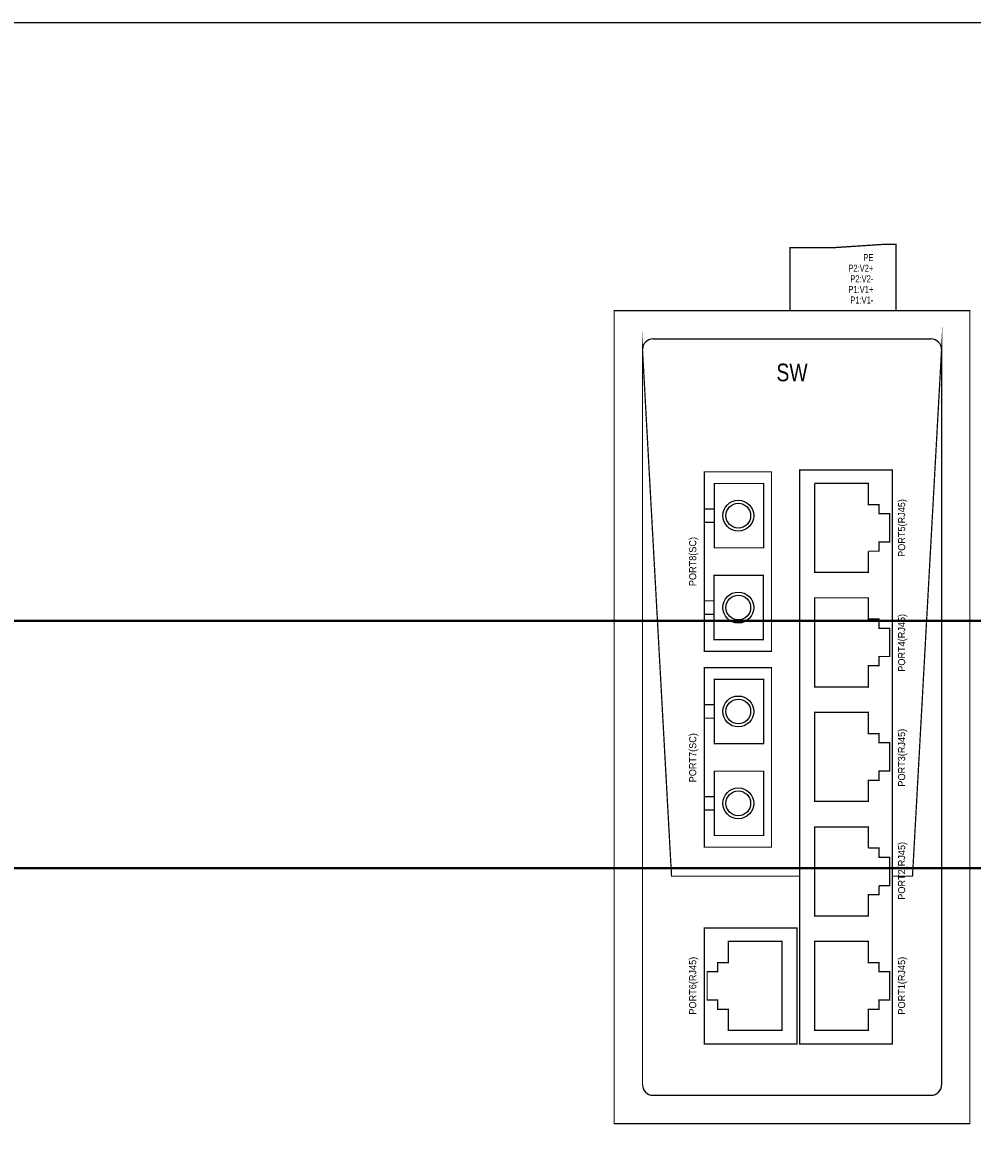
# Model space of a CAD drawing. Header units: millimetres. Extents: x -91 to 1961, y -1152 to 358.
# Tile 11 of 256: x 908 to 948, y -565 to -517. Entities that reach past the tile are written whole.
import ezdxf
from ezdxf.enums import TextEntityAlignment as Align

# ---------------------------------------------------------------- set-up
doc = ezdxf.new("R2010")
doc.units = ezdxf.units.MM
doc.header["$MEASUREMENT"] = 0
doc.layers.get('0').update_dxf_attribs({"linetype": 'CONTINUOUS'})
doc.styles.add('ARIAL', font='ARIAL.ttf', dxfattribs={"height": 0.2})

# ---------------------------------------------------------------- blocks, each defined once
blk = doc.blocks.new('PCS29-0_STATE1')
at = {"color": 7, "linetype": 'Continuous', "const_width": 0.18}
for points in [[(14.7, 57.494), (14.7, 66.894), (13.2, 66.894), (5.7, 66.394), (-0.3, 66.394), (-0.3, 57.494)], [(14.7, 57.492), (14.7, 66.892), (13.2, 66.892), (5.7, 66.392), (-0.3, 66.392), (-0.3, 57.492)], [(-21.15, -52.006), (-21.15, 51.994), (-17.04, -22.506), (1.1, -22.506)], [(14.2, -22.506), (17.039, -22.506), (21.15, 51.994), (21.15, -52.006)], [(19.65, 53.494), (-19.65, 53.494)], [(10.8, 23.467), (12.3, 23.467), (12.3, 24.767), (13.8, 24.767), (13.8, 28.767), (12.3, 28.767), (12.3, 30.067), (10.8, 30.067), (10.8, 33.067), (3.2, 33.067)], [(3.2, 33.067), (3.2, 20.467), (10.8, 20.467), (10.8, 23.467)], [(-12.4, 29.444), (-11, 29.444)], [(-11, 27.544), (-12.4, 27.544)], [(-12.4, 16.444), (-11.05, 16.444)], [(-11.05, 14.544), (-12.4, 14.544)], [(-12.4, 1.744), (-11, 1.744)], [(-11, -0.156), (-12.4, -0.156)], [(-12.4, -11.256), (-11, -11.256)], [(-11, -13.156), (-12.4, -13.156)], [(10.8, -18.533), (10.8, -15.533), (3.2, -15.533), (3.2, -28.133), (10.8, -28.133), (10.8, -25.133), (12.3, -25.133), (12.3, -23.833)], [(12.3, -23.833), (13.8, -23.833), (13.8, -19.833), (12.3, -19.833), (12.3, -18.533), (10.8, -18.533)], [(-19.65, -53.506), (19.65, -53.506)]]:
    blk.add_lwpolyline(points, dxfattribs=at)
for points in [[(-25.15, 57.494), (25.15, 57.494), (25.15, -57.506), (-25.15, -57.506), (-25.15, 57.494)], [(25.15, 57.492), (25.15, -57.508), (-25.15, -57.508), (-25.15, 57.492), (25.15, 57.492)], [(-2.9, 9.294), (-2.9, 34.694), (-12.4, 34.694), (-12.4, 9.294), (-2.9, 9.294)], [(14.2, 34.967), (1.1, 34.967), (1.1, -46.233), (14.2, -46.233), (14.2, 34.967)], [(-4, 33.044), (-4, 23.944), (-11, 23.944), (-11, 33.044), (-4, 33.044)], [(-4.05, 10.944), (-4.05, 20.044), (-11.05, 20.044), (-11.05, 10.944), (-4.05, 10.944)], [(13.8, 8.567), (13.8, 12.567), (12.3, 12.567), (12.3, 13.867), (10.8, 13.867), (10.8, 16.867), (3.2, 16.867), (3.2, 4.267), (10.8, 4.267), (10.8, 7.267), (12.3, 7.267), (12.3, 8.567), (13.8, 8.567)], [(-2.9, -18.406), (-2.9, 6.994), (-12.4, 6.994), (-12.4, -18.406), (-2.9, -18.406)], [(-11, -3.756), (-11, 5.344), (-4, 5.344), (-4, -3.756), (-11, -3.756)], [(13.8, -7.633), (13.8, -3.633), (12.3, -3.633), (12.3, -2.333), (10.8, -2.333), (10.8, 0.667), (3.2, 0.667), (3.2, -11.933), (10.8, -11.933), (10.8, -8.933), (12.3, -8.933), (12.3, -7.633), (13.8, -7.633)], [(-4, -16.756), (-11, -16.756), (-11, -7.656), (-4, -7.656), (-4, -16.756)], [(0.7, -29.833), (-12.4, -29.833), (-12.4, -46.233), (0.7, -46.233), (0.7, -29.833)], [(-1.4, -44.333), (-1.4, -31.733), (-9, -31.733), (-9, -34.733), (-10.5, -34.733), (-10.5, -36.033), (-12, -36.033), (-12, -40.033), (-10.5, -40.033), (-10.5, -41.333), (-9, -41.333), (-9, -44.333), (-1.4, -44.333)], [(13.8, -40.033), (13.8, -36.033), (12.3, -36.033), (12.3, -34.733), (10.8, -34.733), (10.8, -31.733), (3.2, -31.733), (3.2, -44.333), (10.8, -44.333), (10.8, -41.333), (12.3, -41.333), (12.3, -40.033), (13.8, -40.033)]]:
    blk.add_lwpolyline(points, close=True, dxfattribs=at)
at = {"color": 7, "linetype": 'Continuous'}
for centre, radius in [((-7.6, 28.494), 2.185), ((-7.6, 28.494), 1.75), ((-7.6, 15.494), 2.185), ((-7.6, 15.494), 1.75), ((-7.6, 0.794), 2.185), ((-7.6, 0.794), 1.75), ((-7.6, -12.206), 2.185), ((-7.6, -12.206), 1.75)]:
    blk.add_circle(centre, radius, dxfattribs=at)
for centre, start, end in [((-19.65, 51.994), 90, 180), ((19.65, 51.994), 0, 90), ((-19.65, -52.006), 180, 270), ((19.65, -52.006), 270, 360)]:
    blk.add_arc(centre, 1.5, start, end, dxfattribs=at)
at = {"color": 5, "width": 0.7}
for tag, p in [('PN4', (11.5, 65)), ('PN2', (11.5, 63.5)), ('PN3', (11.5, 62)), ('PN0', (11.5, 60.5)), ('PN1', (11.5, 59))]:
    blk.add_attdef(tag, text='', height=1, dxfattribs=at).set_placement(p, align=Align.MIDDLE_RIGHT)
at = {"color": 7, "width": 0.784}
blk.add_attdef('', text='', height=2.5, dxfattribs=at).set_placement((0, 50), align=Align.TOP_CENTER)
at = {"color": 5, "width": 0.924}
for tag, p in [('PN9', (15, 26.75)), ('PN8', (15, 10.5)), ('PN7', (15, -5.75)), ('PN6', (15, -21.75)), ('PN5', (15, -38))]:
    blk.add_attdef(tag, text='', height=1, rotation=90, dxfattribs=at).set_placement(p, align=Align.TOP_CENTER)
for tag, p in [('PN12', (-13.25, 22)), ('PN11', (-13.25, -5.75)), ('PN10', (-13.25, -38))]:
    blk.add_attdef(tag, text='', height=1, rotation=90, dxfattribs=at).set_placement(p, align=Align.BOTTOM_CENTER)

msp = doc.modelspace()

# ---------------------------------------------------------------- linework, layer by layer
msp.add_lwpolyline([(836.706, -517.132), (967.442, -517.132), (967.442, -655.611), (836.706, -655.611)], close=True)
at = {"color": 0, "const_width": 0.105}
for points in [[(840.483, -542.519), (963.953, -542.519)], [(963.953, -553.019), (840.483, -553.019)]]:
    msp.add_lwpolyline(points, dxfattribs=at)

# ---------------------------------------------------------------- block references
ref = msp.add_blockref('PCS29-0_STATE1', (940.172, -546.605), dxfattribs=dict(xscale=0.3, yscale=0.3, zscale=0.3))
ref.add_attrib('', 'SW', dxfattribs={"color": 7, "height": 0.75, "style": 'ARIAL', "width": 0.784}).set_placement((940.172, -531.605), align=Align.TOP_CENTER)
ref.add_attrib('PN0', 'P1:V1+', dxfattribs={"color": 5, "height": 0.3, "style": 'ARIAL', "width": 0.7}).set_placement((943.622, -528.455), align=Align.MIDDLE_RIGHT)
ref.add_attrib('PN1', 'P1:V1-', dxfattribs={"color": 5, "height": 0.3, "style": 'ARIAL', "width": 0.7}).set_placement((943.622, -528.905), align=Align.MIDDLE_RIGHT)
ref.add_attrib('PN2', 'P2:V2+', dxfattribs={"color": 5, "height": 0.3, "style": 'ARIAL', "width": 0.7}).set_placement((943.622, -527.555), align=Align.MIDDLE_RIGHT)
ref.add_attrib('PN3', 'P2:V2-', dxfattribs={"color": 5, "height": 0.3, "style": 'ARIAL', "width": 0.7}).set_placement((943.622, -528.005), align=Align.MIDDLE_RIGHT)
ref.add_attrib('PN4', 'PE', dxfattribs={"color": 5, "height": 0.3, "style": 'ARIAL', "width": 0.7}).set_placement((943.622, -527.105), align=Align.MIDDLE_RIGHT)
ref.add_attrib('PN5', 'PORT1(RJ45)', dxfattribs={"color": 5, "height": 0.3, "rotation": 90, "style": 'ARIAL', "width": 0.924}).set_placement((944.672, -558.005), align=Align.TOP_CENTER)
ref.add_attrib('PN6', 'PORT2(RJ45)', dxfattribs={"color": 5, "height": 0.3, "rotation": 90, "style": 'ARIAL', "width": 0.924}).set_placement((944.672, -553.13), align=Align.TOP_CENTER)
ref.add_attrib('PN7', 'PORT3(RJ45)', dxfattribs={"color": 5, "height": 0.3, "rotation": 90, "style": 'ARIAL', "width": 0.924}).set_placement((944.672, -548.33), align=Align.TOP_CENTER)
ref.add_attrib('PN8', 'PORT4(RJ45)', dxfattribs={"color": 5, "height": 0.3, "rotation": 90, "style": 'ARIAL', "width": 0.924}).set_placement((944.672, -543.455), align=Align.TOP_CENTER)
ref.add_attrib('PN9', 'PORT5(RJ45)', dxfattribs={"color": 5, "height": 0.3, "rotation": 90, "style": 'ARIAL', "width": 0.924}).set_placement((944.672, -538.58), align=Align.TOP_CENTER)
ref.add_attrib('PN10', 'PORT6(RJ45)', dxfattribs={"color": 5, "height": 0.3, "rotation": 90, "style": 'ARIAL', "width": 0.924}).set_placement((936.197, -558.005), align=Align.BOTTOM_CENTER)
ref.add_attrib('PN11', 'PORT7(SC)', dxfattribs={"color": 5, "height": 0.3, "rotation": 90, "style": 'ARIAL', "width": 0.924}).set_placement((936.197, -548.33), align=Align.BOTTOM_CENTER)
ref.add_attrib('PN12', 'PORT8(SC)', dxfattribs={"color": 5, "height": 0.3, "rotation": 90, "style": 'ARIAL', "width": 0.924}).set_placement((936.197, -540.005), align=Align.BOTTOM_CENTER)

doc.saveas('drawing.dxf')
